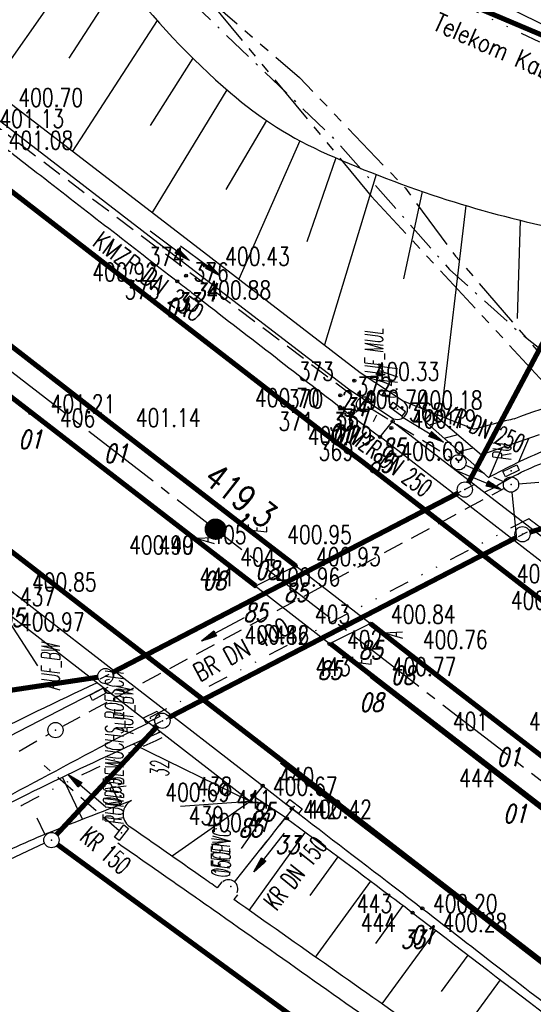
# Model space of a CAD drawing. Extents: x 449544 to 450624, y 436205 to 437134.
# Tile 92 of 114: x 449863 to 449913, y 436778 to 436875. Entities that reach past the tile are written whole.
import ezdxf
from ezdxf.enums import TextEntityAlignment as Align

# ---------------------------------------------------------------- set-up
doc = ezdxf.new("R2010")
doc.units = 0
doc.header["$LTSCALE"] = 2
doc.header["$MEASUREMENT"] = 0
for name, pattern in [('ACHSE', [5.5, 4, -0.5, 0.5, -0.5]), ('AUSGEZOGEN', [0]), ('BAB-FM2', [2.6, 1.5, -0.5, 0.1, -0.5]), ('GESTRICH-X2', [1.5, 1, -0.5]), ('GESTRICHELT', [0.75, 0.5, -0.25]), ('GETRENNTX3', [3.25, 1, -0.75, 0, -0.75, 0, -0.75]), ('PHANTOMX2', [5, 2.5, -0.5, 0.5, -0.5, 0.5, -0.5])]:
    doc.linetypes.add(name, pattern=pattern)
doc.layers.get('0').update_dxf_attribs({"linetype": 'AUSGEZOGEN'})
for name, color, linetype in [('214-GRENZL', 8, 'AUSGEZOGEN'), ('214-GRENZL-BAB', 7, 'AUSGEZOGEN'), ('214-GRENZP-BAB', 7, 'AUSGEZOGEN'), ('ACHSETOP', 250, 'ACHSE'), ('ANMERKUNG', 7, 'CONTINUOUS'), ('BAB_FM', 5, 'BAB-FM2'), ('BAUWOTOP', 250, 'AUSGEZOGEN'), ('BAUWU', 250, 'GESTRICHELT'), ('BOESCHG', 250, 'AUSGEZOGEN'), ('BORDSTEIN', 7, 'CONTINUOUS'), ('DURCHL', 200, 'GESTRICH-X2'), ('FBR_ANMERKUNG', 7, 'CONTINUOUS'), ('FBR_HOEHE', 4, 'AUSGEZOGEN'), ('FBR_PKT', 7, 'AUSGEZOGEN'), ('FBR_PKT-CODE', 30, 'AUSGEZOGEN'), ('FBR_PKT-NR', 7, 'AUSGEZOGEN'), ('FBRTOP', 250, 'AUSGEZOGEN'), ('HEKT_B', 250, 'CONTINUOUS'), ('KANAL', 7, 'GESTRICH-X2'), ('Lichtwellenleiter COLT', 46, 'PHANTOMX2'), ('Lichtwellenleiter GLH', 46, 'PHANTOMX2'), ('MAUER', 7, 'AUSGEZOGEN'), ('MULDE', 250, 'AUSGEZOGEN'), ('PFEIL', 7, 'CONTINUOUS'), ('PFEILTOP', 200, 'AUSGEZOGEN'), ('SCHACHTNR', 6, 'CONTINUOUS'), ('SCHSYMBOL', 200, 'AUSGEZOGEN'), ('STRASSE', 250, 'AUSGEZOGEN'), ('TELEKOM', 4, 'GETRENNTX3'), ('TEXTO', 4, 'CONTINUOUS')]:
    doc.layers.add(name, color=color, linetype=linetype)
doc.styles.add('ROMANS', font='romans.shx', dxfattribs={"width": 0.8})

# ---------------------------------------------------------------- blocks, each defined once
blk = doc.blocks.new('*X15')
at = {"color": 0}
for p, q in [((212.234, 257.394), (213.242, 258.402)), ((212.236, 257.466), (213.169, 258.4)), ((212.237, 257.326), (213.31, 258.399)), ((212.244, 257.262), (213.373, 258.392)), ((212.244, 257.545), (213.09, 258.391)), ((212.254, 257.202), (213.434, 258.381)), ((212.261, 257.633), (213.003, 258.375)), ((212.268, 257.145), (213.491, 258.368)), ((212.284, 257.09), (213.545, 258.351)), ((212.29, 257.732), (212.903, 258.346)), ((212.303, 257.038), (213.597, 258.333)), ((212.324, 256.988), (213.647, 258.312)), ((212.343, 257.856), (212.779, 258.293)), ((212.347, 256.941), (213.694, 258.288)), ((212.372, 256.895), (213.74, 258.263)), ((212.399, 256.852), (213.783, 258.236)), ((212.428, 256.81), (213.825, 258.207)), ((212.459, 256.77), (213.865, 258.176)), ((212.492, 256.732), (213.903, 258.143)), ((212.526, 256.696), (213.939, 258.109)), ((212.563, 256.662), (213.974, 258.073)), ((212.601, 256.629), (214.006, 258.035)), ((212.64, 256.598), (214.037, 257.995)), ((212.682, 256.569), (214.066, 257.953)), ((212.726, 256.542), (214.093, 257.91)), ((212.771, 256.517), (214.119, 257.864)), ((212.819, 256.493), (214.142, 257.817)), ((212.868, 256.472), (214.163, 257.767)), ((212.92, 256.454), (214.182, 257.715)), ((212.975, 256.437), (214.198, 257.661)), ((213.032, 256.424), (214.211, 257.603)), ((213.092, 256.414), (214.222, 257.543)), ((213.156, 256.407), (214.229, 257.479)), ((213.224, 256.404), (214.232, 257.412)), ((213.296, 256.406), (214.23, 257.339)), ((213.375, 256.414), (214.222, 257.26)), ((213.463, 256.43), (214.205, 257.173)), ((213.563, 256.46), (214.176, 257.073)), ((213.686, 256.512), (214.123, 256.949))]:
    blk.add_line(p, q, dxfattribs=at)
blk = doc.blocks.new('SRMAST2')
at = {"color": 0}
blk.add_circle((0, 0), 0.999, dxfattribs=at)
blk.add_point((0, 0), dxfattribs=at)
blk.add_blockref('*X15', (-213.233, -257.403))
blk = doc.blocks.new('GST')
at = {"color": 0}
blk.add_circle((0, 0), 0.75, dxfattribs=at)
blk.add_point((0, 0), dxfattribs=at)
blk = doc.blocks.new('PKT')
at = {"color": 0}
blk.add_circle((0, 0), 0.15, dxfattribs=at)
blk.add_point((0, 0), dxfattribs=at)
blk = doc.blocks.new('30')
at = {"color": 0}
for p, q in [((-0.75, -0.29), (-0.75, 0.293)), ((-0.75, 0.293), (0.753, 0.293)), ((0.753, 0.293), (0.753, -0.29)), ((0.753, -0.29), (-0.75, -0.29))]:
    blk.add_line(p, q, dxfattribs=at)
blk.add_point((0, 0), dxfattribs=at)
blk = doc.blocks.new('10')
blk.add_blockref('GST', (0, 0))
blk = doc.blocks.new('PFEIL2')
at = {"color": 0}
for p, q in [((0.88, 0.002), (-2.401, -0.012)), ((0.881, -0.271), (0.879, 0.276)), ((0.879, 0.276), (2.429, 0.009)), ((0.911, 0.27), (0.879, 0.265)), ((0.965, 0.261), (0.879, 0.246)), ((1.019, 0.252), (0.879, 0.228)), ((1.073, 0.242), (0.879, 0.209)), ((1.127, 0.233), (0.879, 0.191)), ((1.181, 0.224), (0.879, 0.172)), ((1.235, 0.214), (0.879, 0.154)), ((1.289, 0.205), (0.879, 0.135)), ((1.343, 0.196), (0.879, 0.117)), ((1.397, 0.187), (0.879, 0.098)), ((1.451, 0.177), (0.879, 0.08)), ((1.505, 0.168), (0.879, 0.061)), ((1.559, 0.159), (0.88, 0.043)), ((1.613, 0.149), (0.88, 0.024)), ((1.668, 0.14), (0.88, 0.006)), ((1.722, 0.131), (0.88, -0.013)), ((1.776, 0.121), (0.88, -0.031)), ((1.83, 0.112), (0.88, -0.05)), ((1.884, 0.103), (0.88, -0.068)), ((1.938, 0.094), (0.88, -0.087)), ((1.992, 0.084), (0.88, -0.105)), ((2.046, 0.075), (0.88, -0.124)), ((2.1, 0.066), (0.88, -0.142)), ((2.154, 0.056), (0.88, -0.161)), ((2.208, 0.047), (0.88, -0.179)), ((2.262, 0.038), (0.881, -0.198)), ((2.316, 0.029), (0.881, -0.216)), ((2.37, 0.019), (0.881, -0.235)), ((2.424, 0.01), (0.881, -0.253)), ((2.429, 0.009), (0.881, -0.271))]:
    blk.add_line(p, q, dxfattribs=at)
blk = doc.blocks.new('42')
at = {"color": 0}
blk.add_arc((-0.025, -0.311), 0.91, 12.5363, 167.4637, dxfattribs=at)
blk.add_point((0, 0), dxfattribs=at)
blk = doc.blocks.new('30S')
at = {"color": 0}
for p, q in [((-0.751, -0.583), (-0.751, 0)), ((-0.751, 0), (0.751, 0)), ((0.751, 0), (0.751, -0.583)), ((0.751, -0.583), (-0.751, -0.583))]:
    blk.add_line(p, q, dxfattribs=at)
blk.add_point((0, 0), dxfattribs=at)

msp = doc.modelspace()

# ---------------------------------------------------------------- linework, layer by layer
at = {"layer": '214-GRENZL', "flags": 128}
msp.add_lwpolyline([(449865.222, 436794.048), (449850.869, 436787.328)], dxfattribs=at)
at = {"layer": '214-GRENZL-BAB', "const_width": 0.5, "flags": 128}
for points in [[(449948.592, 436858.866), (449907.473, 436876.251)], [(449906.905, 436829.456), (449919, 436852.171)], [(449871.879, 436810.819), (449905.887, 436828.448)], [(449912.943, 436824.612), (449923.842, 436827.775)], [(449911.557, 436824.059), (449877.479, 436806.428)], [(449853.425, 436807.815), (449870.471, 436810.363)], [(449866.414, 436794.913), (449876.302, 436805.535)], [(449921.447, 436753.786), (449866.509, 436793.921)]]:
    msp.add_lwpolyline(points, dxfattribs=at)
at = {"layer": 'ACHSETOP', "flags": 128}
msp.add_lwpolyline([(449634.461, 437016.005), (449723.723, 436947.107), (449842.465, 436855.453), (449941.417, 436779.076), (450040.368, 436702.698)], dxfattribs=at)
at = {"layer": 'BAB_FM', "flags": 128}
msp.add_lwpolyline([(449867.095, 436886.072), (449868.784, 436885.375), (449871.611, 436884.557), (449881.882, 436874.602), (449893.93, 436863.018), (449905.052, 436850.415), (449911.852, 436844.286), (449914.987, 436841.791), (449923.239, 436835.451), (449924.688, 436833.959), (449928.722, 436828.449), (449932.995, 436822.871), (449938.912, 436817.324), (449948.207, 436810.142), (449956.708, 436802.57), (449960.087, 436798.877), (449962.723, 436797.34), (449965.092, 436795.577), (449967.641, 436793.34), (449971.8, 436789.696), (449983.796, 436780.447), (449984.576, 436779.825), (450000.825, 436766.972), (450023.164, 436749.487), (450044.065, 436733.15), (450062.61, 436718.766), (450086.945, 436701.214), (450105.2, 436692.431), (450144.661, 436662.346), (450181.198, 436636.068), (450209.175, 436616.747), (450221.41, 436606.265), (450234.023, 436587.038), (450235.556, 436584.868), (450244.369, 436583.316), (450262.331, 436568.863), (450308.022, 436529.961), (450339.66, 436504.641), (450344.4, 436500.789), (450348.413, 436497.605), (450352.33, 436494.498), (450354.372, 436492.877)], dxfattribs=at)
at = {"layer": 'BAUWOTOP'}
for p, q in [((449898.222, 436833.959), (449899.455, 436835.493)), ((449899.455, 436835.493), (449920.025, 436819.625)), ((449918.816, 436818.049), (449898.222, 436833.959)), ((449861.988, 436818.807), (449886.679, 436799.704)), ((449885.455, 436798.167), (449860.811, 436817.197)), ((449886.679, 436799.704), (449885.455, 436798.167))]:
    msp.add_line(p, q, dxfattribs=at)
at = {"layer": 'BAUWOTOP', "flags": 128}
msp.add_lwpolyline([(449885.94, 436819.305), (449889.929, 436821.295), (449897.283, 436815.628), (449893.247, 436813.63), (449885.94, 436819.305)], dxfattribs=at)
at = {"layer": 'BAUWU'}
for p, q in [((449907.502, 436829.285), (449870.199, 436809.948)), ((449875.849, 436805.585), (449913.185, 436824.901))]:
    msp.add_line(p, q, dxfattribs=at)
at = {"layer": 'BOESCHG'}
for p, q in [((449859.929, 436868.2), (449869.185, 436881.418)), ((449872.777, 436879.145), (449867.614, 436871.163)), ((449876.287, 436874.875), (449867.966, 436862.046)), ((449879.797, 436871.174), (449875.618, 436864.551)), ((449883.146, 436868.071), (449875.825, 436856.012)), ((449887.063, 436865.042), (449883.038, 436858.251)), ((449890.331, 436863.063), (449884.343, 436849.47)), ((449893.884, 436861.366), (449891.016, 436853.141)), ((449897.829, 436859.739), (449892.747, 436843.011)), ((449902.344, 436858.079), (449900.522, 436849.495)), ((449906.637, 436856.693), (449904.196, 436836.013)), ((449911.986, 436855.248), (449911.693, 436845.592)), ((449897.571, 436835.484), (449897.901, 436836.13)), ((449860.811, 436817.197), (449864.55, 436811.473)), ((449885.455, 436798.167), (449873.933, 436803.787)), ((449868.957, 436796.418), (449867.008, 436800.559)), ((449872.67, 436797.837), (449871.749, 436799.878)), ((449885.455, 436798.167), (449877.768, 436792.776)), ((449885.455, 436798.167), (449878.588, 436797.67)), ((449887.424, 436797.605), (449884.549, 436793.525)), ((449865.262, 436794.937), (449864.494, 436796.507)), ((449885.353, 436787.463), (449890.878, 436795.139)), ((449891.33, 436788.92), (449894.09, 436792.737)), ((449891.881, 436782.871), (449897.3, 436790.334)), ((449897.806, 436784.224), (449900.504, 436787.927)), ((449898.415, 436778.274), (449903.689, 436785.496)), ((449904.267, 436779.506), (449906.871, 436783.064)), ((449904.954, 436773.675), (449910.051, 436780.632))]:
    msp.add_line(p, q, dxfattribs=at)
for points in [[(449986.632, 436838.74), (449964.997, 436849.307), (449943.735, 436860.509), (449921.918, 436870.692), (449890.066, 436886.344), (449854.301, 436906.996), (449822.776, 436923.641), (449793.272, 436947.45), (449757.487, 436976.493), (449738.075, 436991.095)], [(449900.479, 436837.511), (449903.315, 436836.359), (449907.477, 436834.722)]]:
    msp.add_lwpolyline(points, dxfattribs=at)
for points in [[(449872.777, 436879.145, 0.052401), (449883.518, 436867.749, 0.073333), (449893.001, 436861.753, 0.026876), (449904.792, 436857.265, 0.028826), (449916.183, 436854.328, 0.076184)], [(449858.746, 436804.223, -0.004917), (449870.368, 436809.817)], [(449819.251, 436766.607, 0.002164), (449832.831, 436776.737, -0.006391), (449837.458, 436780.127, -0.028565), (449839.899, 436781.666, -0.003887), (449858.516, 436791.78, -0.024918), (449864.947, 436794.808, -0.009386), (449873.786, 436798.251)], [(449885.835, 436798.644, -0.00278), (449888.465, 436796.916, -0.01366), (449889.054, 436796.501, -0.000519), (449899.096, 436788.988, -0.002238), (449901.414, 436787.234, -0.000257), (449914.571, 436777.173, -0.000848), (449918.55, 436774.117, -0.000721), (449929.324, 436765.787, 0.000922), (449937.751, 436759.277, 0.000674), (449947.931, 436751.465, -0.00079), (449956.611, 436744.8, -0.000286), (449966.604, 436737.093, -0.000294), (449976.334, 436729.571, -0.000236), (449983.203, 436724.249, -0.000101), (449999.197, 436711.84, -0.000797), (450007.103, 436705.683, 0.000822), (450014.764, 436699.718, 0.004819)]]:
    msp.add_lwpolyline(points, format="xyb", dxfattribs=at)
at = {"layer": 'BOESCHG', "flags": 128}
for points in [[(449911.414, 436835.744, -0.055067), (449921.878, 436838.576, -0.055067), (449932.708, 436839.055, -0.073066), (449946.739, 436836.04, -0.073066), (449959.309, 436829.117)], [(449814.465, 436767.851, -0.006683), (449822.915, 436774.255, -0.013913), (449827.097, 436777.162, -0.001694), (449833.055, 436781.033, -0.000869), (449844.705, 436788.517, -0.021975), (449855.811, 436794.955, -0.015995), (449876.618, 436804.991)]]:
    msp.add_lwpolyline(points, format="xyb", dxfattribs=at)
at = {"layer": 'BOESCHG'}
msp.add_arc((449874.432, 436796.912), 1.486, 115.787, 234.24362, dxfattribs=at)
at = {"layer": 'BORDSTEIN', "flags": 128}
for points in [[(449889.929, 436821.295), (449887.084, 436823.478)], [(449900.425, 436813.164), (449897.283, 436815.628)]]:
    msp.add_lwpolyline(points, dxfattribs=at)
at = {"layer": 'BORDSTEIN'}
for points in [[(449881.912, 436822.443), (449885.94, 436819.305)], [(449893.247, 436813.63), (449897.355, 436810.497)]]:
    msp.add_lwpolyline(points, dxfattribs=at)
at = {"layer": 'DURCHL'}
msp.add_line((449889.56, 436797.402), (449883.894, 436790.276), dxfattribs=at)
at = {"layer": 'FBRTOP', "flags": 128}
for points, format in [([(449660.728, 437017.161, -0.000053), (449674.462, 437006.559, -0.000099), (449681.82, 437000.876), (449700.102, 436986.749, -0.000246), (449710.438, 436978.753, 0.000279), (449720.773, 436970.757, 0.000745), (449729.914, 436963.715, -0.00068), (449739.93, 436956.001, -0.000215), (449749.513, 436948.594, 0.000221), (449759.095, 436941.186, 0.000129), (449769.292, 436933.314, -0.000214), (449779.49, 436925.443, -0.000259), (449789.409, 436917.771, 0.000272), (449799.328, 436910.1, 0.000081), (449805.086, 436905.653, 0.000034), (449819.032, 436894.888, 0.000109), (449827.23, 436888.563, 0.000079), (449838.518, 436879.862, 0.001362), (449849.372, 436871.545, -0.001569), (449858.791, 436864.321, -0.000374), (449864.821, 436859.659, 0.000168), (449878.273, 436849.25, 0.000175), (449879.675, 436848.166, 0.000017), (449894.278, 436836.892, 0.004504), (449894.921, 436836.405, 0.000884), (449898.222, 436833.959)], "xyb"), ([(449916.994, 436815.69, 0.5, 0.5, 0), (449896.4, 436831.6, 0, 0, 0)], "xyseb"), ([(449886.679, 436799.704, 0.00034), (449889.084, 436797.832, 0.001821), (449889.534, 436797.484, 0.000234), (449900.262, 436789.275, -0.00119), (449902.369, 436787.656, -0.000397), (449911.01, 436780.974, 0.000443), (449918.757, 436774.984, 0.00004), (449931.452, 436765.188, 0.000071), (449938.652, 436759.635, 0.000097), (449945.774, 436754.145, 0.000063), (449956.812, 436745.644, 0.000745), (449967.654, 436737.321, -0.000853), (449977.128, 436730.045, -0.000717), (449987.754, 436721.831, 0.000639), (449999.688, 436712.603, 0.000013), (450007.692, 436706.431, -0.000019), (450015.696, 436700.258, -0.000016), (450030.584, 436688.775, -0.000044), (450035.988, 436684.606, -0.000566), (450042.426, 436679.626, 0.000292), (450054.909, 436669.961, 0.00013), (450068.354, 436659.569, 0.000207), (450076.803, 436653.047, 0.000533), (450086.153, 436645.852, -0.000601), (450095.503, 436638.657, -0.000045), (450101.899, 436633.722, -0.000022), (450114.848, 436623.728, -0.000047), (450126.803, 436614.499, -0.000096), (450132.646, 436609.985, -0.00075), (450133.673, 436609.189, 0.000069), (450144.826, 436600.519, 0.000719), (450145.863, 436599.716, 0.000202), (450149.552, 436596.868)], "xyb")]:
    msp.add_lwpolyline(points, format=format, dxfattribs=at)
at = {"layer": 'FBRTOP', "const_width": 0.5, "flags": 128}
for points in [[(449658.907, 437014.802, -0.000053), (449672.641, 437004.201, -0.000099), (449679.998, 436998.518), (449698.28, 436984.391, -0.000246), (449708.613, 436976.397, 0.000279), (449718.951, 436968.399, 0.000745), (449728.099, 436961.351, -0.00068), (449738.109, 436953.643, -0.000215), (449747.689, 436946.237, 0.000221), (449757.274, 436938.828, 0.000129), (449767.472, 436930.955, -0.000214), (449777.668, 436923.085, -0.000259), (449787.585, 436915.415, 0.000272), (449797.506, 436907.742, 0.000081), (449803.265, 436903.294, 0.000034), (449817.211, 436892.529, 0.000109), (449825.411, 436886.203, 0.000079), (449836.699, 436877.502, 0.001362), (449847.566, 436869.175, -0.001569), (449856.97, 436861.962, -0.000374), (449862.996, 436857.303, 0.000168), (449876.45, 436846.893, 0.000175), (449877.854, 436845.808, 0.000017), (449892.457, 436834.533, 0.004504), (449893.142, 436834.014, 0.000884), (449896.452, 436831.562, 0.000884)], [(449888.524, 436802.07, 0.00034), (449890.925, 436800.2, 0.001821), (449891.358, 436799.866, 0.000234), (449902.084, 436791.658, -0.00119), (449904.202, 436790.031, -0.000397), (449912.847, 436783.346, 0.000443), (449920.59, 436777.359, 0.00004), (449933.285, 436767.563, 0.000071), (449940.484, 436762.011, 0.000097), (449947.605, 436756.522, 0.000063), (449958.642, 436748.021, 0.000745), (449969.478, 436739.703, -0.000853), (449978.959, 436732.421, -0.000717), (449989.592, 436724.202, 0.000639), (450001.52, 436714.979, 0.000013), (450009.524, 436708.806, -0.000019), (450017.528, 436702.634, -0.000016), (450032.416, 436691.151, -0.000044), (450037.821, 436686.981, -0.000566), (450044.264, 436681.997, 0.000292), (450056.744, 436672.334, 0.00013), (450070.188, 436661.943, 0.000207), (450078.635, 436655.423, 0.000533), (450087.98, 436648.232, -0.000601), (450097.335, 436641.032, -0.000045), (450103.732, 436636.097, -0.000022), (450116.681, 436626.103, -0.000047), (450128.636, 436616.873, -0.000096), (450134.48, 436612.359, -0.00075), (450135.515, 436611.557, 0.000069), (450146.667, 436602.888, 0.000719), (450147.697, 436602.09, 0.000202), (450151.384, 436599.244, 0.000202)]]:
    msp.add_lwpolyline(points, format="xyb", dxfattribs=at)
at = {"layer": 'FBRTOP', "const_width": 0.5}
for points in [[(449625.907, 437004.923), (449715.169, 436936.024), (449833.911, 436844.37), (449932.863, 436767.993), (450031.814, 436691.615)], [(449897.355, 436810.497), (449911.46, 436799.575), (449928.403, 436786.513), (449948.193, 436771.249), (449966.395, 436757.213), (449986.345, 436741.829), (450010.104, 436723.506), (450028.819, 436709.039), (450045.335, 436696.304), (450065.187, 436680.969), (450086.333, 436664.696), (450105.834, 436649.622), (450124.767, 436635.046), (450144.395, 436619.873), (450165.814, 436603.35), (450176.979, 436594.741)]]:
    msp.add_lwpolyline(points, dxfattribs=at)
at = {"layer": 'FBRTOP', "const_width": 0.5, "flags": 128}
for points in [[(449887.084, 436823.478), (449872.204, 436834.949), (449849.947, 436852.199), (449829.505, 436867.921), (449809.883, 436883.074), (449790.024, 436898.442), (449770.446, 436913.528), (449751.353, 436928.306), (449730.418, 436944.444), (449710.562, 436959.78), (449690.253, 436975.48), (449681.297, 436982.411)], [(449887.084, 436823.478), (449889.929, 436821.295)], [(449897.283, 436815.628), (449900.425, 436813.164), (449910.859, 436805.12), (449930.606, 436789.916), (449948.953, 436775.782), (449968.896, 436760.43), (449988.333, 436745.442), (450007.802, 436730.443), (450029.443, 436713.741), (450041.59, 436704.281)]]:
    msp.add_lwpolyline(points, dxfattribs=at)
at = {"layer": 'FBRTOP', "const_width": 0.5}
for points in [[(449678.747, 436979.296), (449722.501, 436945.524, -0.000002), (449781.872, 436899.697, 0.000001), (449841.243, 436853.87), (449885.991, 436819.33, -0.000003)], [(449893.326, 436813.669), (449940.195, 436777.493, -0.000003), (449973.179, 436752.033, -0.000001), (450039.146, 436701.115)]]:
    msp.add_lwpolyline(points, format="xyb", dxfattribs=at)
at = {"layer": 'FBRTOP'}
msp.add_lwpolyline([(449678.752, 436979.191), (449696.559, 436965.462), (449713.994, 436951.983), (449729.006, 436940.418), (449749.924, 436924.241), (449768.357, 436910.006), (449787.569, 436895.176), (449806.797, 436880.354), (449826.252, 436865.342), (449844.532, 436851.19), (449863.825, 436836.309), (449881.912, 436822.443)], dxfattribs=at)
at = {"layer": 'KANAL'}
for p, q in [((449857.969, 436866.406), (449896.063, 436837.625)), ((449897.281, 436836.781), (449905.281, 436831.875)), ((449906.625, 436831.188), (449910.406, 436829.563)), ((449911.844, 436829.344), (449928.688, 436830.781)), ((449866.969, 436805.531), (449910.438, 436828.938)), ((449828.938, 436783.656), (449865.656, 436804.781)), ((449872.561, 436795.262), (449865.201, 436801.687)), ((449884, 436790.375), (449889.281, 436797.031))]:
    msp.add_line(p, q, dxfattribs=at)
at = {"layer": 'Lichtwellenleiter COLT'}
msp.add_lwpolyline([(449769.328, 436962.31), (449790.49, 436946.293), (449806.969, 436931.076), (449854.097, 436896.447), (449877.12, 436879.931), (449881.474, 436876.738), (449897.353, 436857.618), (449943.995, 436807.364), (449951.306, 436804.24), (449963.287, 436797.111), (449963.842, 436796.663), (450021.738, 436749.874), (450021.738, 436749.874), (450063.425, 436718.959), (450101.942, 436686.646), (450132.729, 436663.913), (450177.749, 436629.982), (450197.42, 436614.742), (450246.85, 436583.954)], dxfattribs=at)
at = {"layer": 'Lichtwellenleiter GLH', "flags": 128}
msp.add_lwpolyline([(449656.574, 437044.654), (449662.24, 437040.557), (449672.52, 437035.637), (449674.783, 437034.6), (449688.144, 437027.634), (449701.047, 437018.177), (449712.462, 437010.132), (449722.305, 437002.303), (449730.857, 436994.181), (449735.943, 436988.353), (449789.127, 436946.918), (449802.104, 436935.305), (449809.679, 436928.954), (449822.504, 436919.983), (449850.918, 436898.871), (449850.918, 436898.871), (449871.012, 436884.097), (449881.815, 436876.577), (449890.28, 436869.277), (449900.709, 436858.393), (449905.633, 436851.734), (449944.07, 436807.416), (449947.336, 436805.21), (449952.294, 436803.87), (449962.957, 436797.435), (449971.8, 436789.696), (450021.148, 436750.922), (450044.065, 436733.15), (450073.092, 436711.061), (450098.978, 436688.546), (450103.609, 436685.182), (450115.051, 436677.573), (450134.976, 436662.973), (450149.324, 436652.294), (450157.848, 436645.801), (450191.405, 436620.251), (450199.392, 436614.312), (450201.846, 436612.099), (450242.012, 436586.034), (450242.012, 436586.034), (450252.826, 436580.702), (450264.336, 436570.23), (450284.133, 436553.967), (450305.951, 436536.433), (450315.241, 436529.218), (450318.489, 436523.372), (450322.606, 436518.004), (450335.196, 436507.122), (450349.367, 436495.024), (450378.614, 436471.462), (450397.273, 436456.625), (450413.033, 436444.058), (450428.92, 436430.925), (450443.965, 436417.894), (450462.951, 436401.519), (450478.159, 436386.911), (450491.098, 436374.474), (450506.197, 436360.882), (450517.49, 436348.586), (450531.528, 436332.702), (450534.529, 436330.386), (450537.352, 436328.207)], dxfattribs=at)
at = {"layer": 'MAUER'}
for p, q in [((449903.038, 436835.152), (449904.327, 436835.497)), ((449904.519, 436833.843), (449905.857, 436834.193)), ((449911.872, 436831.517), (449912.85, 436833.822)), ((449905.985, 436832.547), (449907.388, 436832.889)), ((449908.979, 436830.027), (449910.226, 436832.911))]:
    msp.add_line(p, q, dxfattribs=at)
at = {"layer": 'MAUER', "flags": 128}
for points in [[(449902.59, 436835.548), (449903.315, 436836.359)], [(449902.59, 436835.548), (449908.89, 436829.978)], [(449903.315, 436836.359), (449908.191, 436832.205)], [(449913.872, 436834.177), (449908.191, 436832.205)]]:
    msp.add_lwpolyline(points, dxfattribs=at)
at = {"layer": 'MAUER'}
msp.add_lwpolyline([(449908.89, 436829.978, -0.02971), (449914.489, 436832.676, -0.050106), (449918.026, 436833.73, -0.014456), (449925.835, 436834.994, -0.031204), (449929.494, 436835.248, -0.031478), (449932.467, 436835.081, -0.011743), (449940.363, 436833.948, -0.057205), (449945.381, 436832.503, -0.037568), (449952.459, 436828.911)], format="xyb", dxfattribs=at)
at = {"layer": 'MULDE', "flags": 128}
for points in [[(449723.883, 436973.192), (449742.183, 436959.014), (449762.468, 436943.271), (449781.784, 436928.419), (449802.137, 436912.559), (449820.958, 436898.15), (449841.423, 436882.184), (449861.26, 436867.195), (449881.593, 436851.583), (449896.268, 436840.305), (449900.479, 436837.511)], [(449722.659, 436971.61), (449740.959, 436957.432), (449761.246, 436941.689), (449780.56, 436926.837), (449800.915, 436910.977), (449819.734, 436896.568), (449840.205, 436880.598), (449860.048, 436865.603), (449880.375, 436849.997), (449895.104, 436838.677), (449899.373, 436835.845)]]:
    msp.add_lwpolyline(points, dxfattribs=at)
at = {"layer": 'MULDE'}
for points in [[(449882.192, 436789.686, 0.000577), (449880.779, 436790.675, 0.000268), (449873.564, 436795.706, 0.000268)], [(450143.571, 436579.484, 0.001601), (450129.95, 436591.152, 0.005029), (450124.228, 436595.925, 0.000355), (450092.306, 436621.969, -0.001694), (450085.624, 436627.451, -0.000318), (450066.787, 436643.03, -0.00056), (450056.125, 436651.881, -0.001975), (450043.967, 436662.077, 0.002162), (450032.861, 436671.384, 0.002515), (450020.252, 436681.752, 0.001531), (449999.396, 436698.618, 0.000823), (449992.155, 436704.419, 0.000256), (449968.879, 436722.981, 0.001908), (449933.345, 436751.066, 0.012893), (449927.964, 436755.067, 0.000412), (449919.382, 436761.099, -0.000223), (449903.501, 436772.252), (449903.501, 436772.252, -0.000085), (449901.695, 436773.522, 0.000008), (449881.807, 436787.512, 0.000889), (449879.634, 436789.035, 0.000268), (449872.421, 436794.065)], [(450125.493, 436597.474, 0.000355), (450093.57, 436623.519, -0.001694), (450086.898, 436628.993, -0.000318), (450068.063, 436644.571, -0.00056), (450057.404, 436653.418, -0.001975), (450045.259, 436663.604, 0.002162), (450034.139, 436672.922, 0.002515), (450021.514, 436683.303, 0.001531), (450000.649, 436700.177, 0.000823), (449993.403, 436705.982, 0.000256), (449970.125, 436724.545, 0.001908), (449934.579, 436752.64, 0.012893), (449929.115, 436756.702, 0.000412), (449920.531, 436762.736, -0.000223), (449904.651, 436773.888), (449904.651, 436773.888, -0.000085), (449902.844, 436775.159, 0.000007), (449883.832, 436788.533, 0.000313)]]:
    msp.add_lwpolyline(points, format="xyb", dxfattribs=at)
for points in [[(449882.659, 436790.262), (449882.192, 436789.686)], [(449882.659, 436790.262), (449882.192, 436789.686)], [(449882.659, 436790.262), (449882.192, 436789.686)], [(449884.213, 436789.002), (449883.832, 436788.533)]]:
    msp.add_lwpolyline(points, dxfattribs=at)
msp.add_arc((449899.922, 436836.681), 1, 236.69975, 56.17621, dxfattribs=at)
at = {"layer": 'SCHACHTNR'}
msp.add_line((449911.175, 436828.508), (449911.635, 436823.992), dxfattribs=at)
at = {"layer": 'STRASSE'}
for points in [[(449911.414, 436835.744, 0.006932), (449909.979, 436835.393, 0.003955), (449907.477, 436834.722)], [(449909.428, 436829.013, -0.057123), (449914.909, 436831.654, -0.050106), (449918.234, 436832.644, -0.014456), (449925.98, 436833.899, -0.031204), (449929.502, 436834.143, -0.031478), (449932.336, 436833.984, -0.011743), (449940.18, 436832.858, -0.057205), (449944.956, 436831.483, -0.036483), (449954.551, 436826.502)], [(449794.325, 436755.96, -0.012664), (449807.13, 436766.117, -0.018732), (449816.202, 436772.428, -0.000083), (449826.91, 436779.294, -0.001816), (449827.402, 436779.607, -0.000472), (449831.131, 436781.954, -0.001052), (449832.81, 436783.004, -0.009139), (449838.362, 436786.32, -0.00881), (449844.242, 436789.551, -0.000965), (449845.399, 436790.158, 0.000156), (449852.551, 436793.893, 0.001328), (449860.673, 436798.166, 0.000947), (449872.035, 436804.209)]]:
    msp.add_lwpolyline(points, format="xyb", dxfattribs=at)
for points in [[(449908.483, 436828.528), (449909.428, 436829.013)], [(449867.561, 436807.551), (449871.012, 436809.32)], [(449797.984, 436765.348), (449822.321, 436782.802), (449830.06, 436787.505), (449846.396, 436796.648), (449867.561, 436807.551)], [(449872.035, 436804.209), (449875.446, 436805.896)]]:
    msp.add_lwpolyline(points, dxfattribs=at)
at = {"layer": 'TELEKOM', "flags": 128}
for points in [[(449995.43, 436792.045), (449999.418, 436794.114), (450007.919, 436796.04), (450009.752, 436796.545), (450007.184, 436802.759), (450005.968, 436807.014), (450005.089, 436811.066), (450004.684, 436814.781), (450004.752, 436819.576), (450005.833, 436824.371), (450007.319, 436829.707), (450009.149, 436833.311), (450010.297, 436836.485), (449996.253, 436840.199), (449989.529, 436839.867), (449978.589, 436845.831), (449961.595, 436854.945), (449943.853, 436860.241), (449930.516, 436864.823), (449898.644, 436880.043)], [(449912.83, 436825.919), (449875.568, 436806.392), (449876.757, 436804.399)]]:
    msp.add_lwpolyline(points, dxfattribs=at)
for points in [[(450099.388, 436807.713, 0.006614), (450095.699, 436809.771, 0.010798), (450093.397, 436810.953, 0.001212), (450089.192, 436812.984, 0.006381), (450088.387, 436813.358, 0.028146), (450086.93, 436813.916, 0.042966), (450085.932, 436814.143, 0.075442), (450085.012, 436814.131, 0.017602), (450081.168, 436813.358, 0.014381), (450078.13, 436812.541, 0.047145), (450077.239, 436812.18, 0.066385), (450075.657, 436811.069, 0.019187), (450070.936, 436806.367, 0.005756), (450066.985, 436802.02, -0.009411), (450064.549, 436799.378, -0.005471), (450061.848, 436796.618, -0.004148), (450058.216, 436793.048, -0.017028), (450055.377, 436790.484, -0.014606), (450051.884, 436787.71, -0.03588), (450048.979, 436785.847, -0.02894), (450045.111, 436784.022, -0.027164), (450040.646, 436782.5, -0.026419), (450035.915, 436781.436, -0.01173), (450032.603, 436780.952, -0.008833), (450028.182, 436780.49, -0.02158), (450021.689, 436780.21, -0.052795), (450019.042, 436780.49, -0.027661), (450016.951, 436781.061, -0.019567), (450014.086, 436782.141, -0.008475), (450009.581, 436784.136, -0.016442), (450007.313, 436785.279, -0.01258), (450004.497, 436786.908, 0.008327), (450000.264, 436789.406, 0.008467), (449995.43, 436792.045, 0.051845), (449994.593, 436792.378, 0.037989), (449992.888, 436792.723, -0.014264), (449988.315, 436793.424, -0.002455), (449982.127, 436794.586, -0.022813), (449981.468, 436794.744, -0.022376), (449980.162, 436795.186, -0.002825), (449970.014, 436799.202, -0.000708), (449960.386, 436803.092, -0.003837), (449958.616, 436803.825, -0.012921), (449952.273, 436806.708, 0.009584), (449943.748, 436810.65, 0.001054), (449939.754, 436812.395, 0.000497), (449931.277, 436816.067, 0.009517), (449924.582, 436818.81, -0.020692), (449921.53, 436820.14, -0.025866), (449921.275, 436820.281, -0.001673), (449917.456, 436822.672, -0.012364), (449915.665, 436823.864, -0.007592), (449912.83, 436825.919)], [(449876.757, 436804.399, 0.006657), (449867.294, 436799.978, 0.01349), (449862.716, 436797.61, 0.000479), (449849.691, 436790.405, 0.003175), (449847.733, 436789.302, 0.004918), (449837.838, 436783.521, 0.013719), (449834.37, 436781.318, 0.017154), (449829.202, 436777.567, -0.011924), (449821.826, 436772.095, -0.003947), (449815.737, 436767.871, 0.010471), (449813.463, 436766.249, 0.000485), (449811.996, 436765.154, -0.000072), (449802.101, 436757.751, -0.000229), (449799.252, 436755.622, -0.000106), (449793.065, 436751.006)]]:
    msp.add_lwpolyline(points, format="xyb", dxfattribs=at)

# ---------------------------------------------------------------- block references
at = {"layer": '214-GRENZP-BAB', "rotation": 322.3368156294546}
for p in [(449906.553, 436828.793), (449912.223, 436824.404), (449871.213, 436810.474), (449876.813, 436806.084), (449865.903, 436794.363)]:
    msp.add_blockref('GST', p, dxfattribs=at)
at = {"layer": 'FBR_PKT'}
for p in [(449880.984, 436850.79), (449878.273, 436849.25), (449879.146, 436849.799), (449895.686, 436839.491), (449894.305, 436838.048), (449894.278, 436836.892), (449894.636, 436836.768), (449863.825, 436836.309), (449899.455, 436835.493), (449872.204, 436834.949), (449899.322, 436834.836), (449898.222, 436833.959), (449887.084, 436823.478), (449881.912, 436822.443), (449889.929, 436821.295), (449885.94, 436819.305), (449897.283, 436815.628), (449893.247, 436813.63), (449900.425, 436813.164), (449897.355, 436810.497), (449910.859, 436805.12), (449886.679, 436799.704), (449885.675, 436798.747), (449911.46, 436799.575), (449885.455, 436798.167), (449889.534, 436797.484), (449889.054, 436796.501), (449901.414, 436787.234), (449902.369, 436787.656)]:
    msp.add_blockref('PKT', p, dxfattribs=at)
at = {"layer": 'HEKT_B'}
msp.add_blockref('SRMAST2', (449882.046, 436824.902), dxfattribs=at)
at = {"layer": 'PFEIL'}
for p, rotation in [((449877.533, 436852.746), 322.9087999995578), ((449902.387, 436834.705), 328.4972999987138), ((449907.939, 436829.716), 337.0642999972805), ((449882.793, 436815.093), 208.3041999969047), ((449869.39, 436799.227), 138.9673817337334), ((449887.326, 436793.144), 231.6562999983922)]:
    msp.add_blockref('PFEIL2', p, dxfattribs=dict(at, rotation=rotation))
at = {"layer": 'PFEILTOP'}
for p, rotation in [((449880.535, 436851.254), 323.1217016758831), ((449887.321, 436793.148), 231.5083320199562)]:
    msp.add_blockref('PFEIL2', p, dxfattribs=dict(at, rotation=rotation))
at = {"layer": 'SCHSYMBOL'}
for name, p, rotation in [('GST', (449896.646, 436837.158), 142.3365000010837), ('30', (449899.926, 436836.678), 322.8392274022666), ('10', (449905.927, 436831.47), 322.3364999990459), ('30', (449911.107, 436830.637), 205.2342486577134), ('10', (449911.093, 436829.284), 322.3364999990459), ('30S', (449870.331, 436808.949), 28.07479501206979), ('30S', (449875.896, 436806.181), 206.2579153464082), ('10', (449866.307, 436805.165), 322.3364999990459), ('30', (449889.767, 436797.672), 322.3364999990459), ('30', (449872.792, 436795.082), 52.33650000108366), ('42', (449883.537, 436789.795), 322.3364999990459)]:
    msp.add_blockref(name, p, dxfattribs=dict(at, rotation=rotation))

# ---------------------------------------------------------------- texts
at = {"layer": 'ANMERKUNG', "style": 'ROMANS', "oblique": 7, "width": 0.5}
for s, p in [('AUF_MUL', (449898.508, 436839.339)), ('RU', (449911.109, 436831.641)), ('AUF_BW', (449866.723, 436809.093)), ('RUND\\BEWUCHS_BOESCH', (449872.993, 436795.885)), ('AUF_BW', (449873.953, 436804.796)), ('32', (449877.448, 436800.567)), ('T-0.65', (449872.779, 436796.075)), ('150PVC', (449883.528, 436790.782)), ('OFFEN', (449883.436, 436790.632))]:
    msp.add_text(s, height=1.8, rotation=90, dxfattribs=at).set_placement(p)
at = {"layer": 'FBR_ANMERKUNG', "style": 'ROMANS', "oblique": 7, "width": 0.5}
for s, p in [('0.47T', (449899.926, 436837.678)), ('E', (449887.084, 436824.478)), ('A', (449881.912, 436823.443)), ('A', (449900.425, 436814.164)), ('E', (449897.355, 436811.497))]:
    msp.add_text(s, height=1.8, rotation=90, dxfattribs=at).set_placement(p)
at = {"layer": 'FBR_HOEHE', "style": 'ROMANS', "width": 0.75}
for s, p in [('400.70', (449862.654, 436866.399)), ('401.13', (449860.791, 436864.321)), ('401.08', (449861.689, 436862.207)), ('400.43', (449882.984, 436850.79)), ('400.88', (449881.146, 436847.499)), ('400.33', (449897.686, 436839.491)), ('400.70', (449896.636, 436836.768)), ('400.18', (449901.926, 436836.678)), ('401.21', (449865.825, 436836.309)), ('401.14', (449874.204, 436834.949)), ('400.79', (449901.322, 436834.836)), ('400.69', (449900.222, 436831.659)), ('400.95', (449889.084, 436823.478)), ('400.93', (449891.929, 436821.295)), ('400.96', (449887.94, 436819.305)), ('400.85', (449863.988, 436818.807)), ('400.84', (449899.283, 436815.628)), ('400.97', (449862.811, 436814.897)), ('400.76', (449902.425, 436813.164)), ('400.77', (449899.355, 436810.497)), ('400.62', (449912.859, 436805.12)), ('400.67', (449887.675, 436798.747)), ('400.42', (449891.054, 436796.501)), ('400.20', (449903.414, 436787.234)), ('400.28', (449904.369, 436785.356))]:
    msp.add_text(s, height=1.8, dxfattribs=at).set_placement(p)
for s, p in [('400.92', (449876.281, 436849.25)), ('400.70', (449892.281, 436836.906)), ('400.79', (449897.469, 436833.188)), ('400.99', (449879.906, 436822.438)), ('400.50', (449918.031, 436819.625)), ('400.50', (449917.438, 436817.031)), ('400.86', (449891.25, 436813.625)), ('400.69', (449883.469, 436798.156)), ('400.47', (449887.531, 436795.188))]:
    msp.add_text(s, height=1.8, dxfattribs=at).set_placement(p, align=Align.RIGHT)
at = {"layer": 'FBR_PKT-CODE', "style": 'ROMANS', "oblique": 15, "width": 0.75}
for s, p in [('34', (449880.969, 436847.281)), ('33', (449879.156, 436846.313)), ('01', (449878.281, 436845.75)), ('34', (449895.688, 436836)), ('33', (449894.313, 436834.563)), ('01', (449863.813, 436832.813)), ('01', (449894.281, 436833.406)), ('01', (449894.625, 436833.281)), ('85', (449899.469, 436832)), ('01', (449872.219, 436831.438)), ('85', (449898.219, 436830.469)), ('08', (449887.094, 436819.969)), ('08', (449881.906, 436818.938)), ('85', (449889.938, 436817.781)), ('85', (449885.938, 436815.813)), ('85', (449862, 436815.313)), ('85', (449897.281, 436812.125)), ('85', (449893.25, 436810.125)), ('08', (449900.438, 436809.656)), ('08', (449897.344, 436807)), ('01', (449910.844, 436801.625)), ('85', (449886.688, 436796.219)), ('01', (449911.469, 436796.063)), ('85', (449885.469, 436794.656)), ('33', (449889.063, 436793)), ('33', (449901.406, 436783.719)), ('01', (449902.375, 436784.156))]:
    msp.add_text(s, height=1.8, dxfattribs=at).set_placement(p, align=Align.CENTER)
at = {"layer": 'FBR_PKT-NR', "style": 'ROMANS', "width": 0.75}
for s, p in [('374', (449878.969, 436850.781)), ('373', (449893.688, 436839.5)), ('370', (449892.625, 436836.781)), ('219', (449897.938, 436836.688)), ('406', (449870.219, 436834.938)), ('367', (449897.313, 436834.844)), ('405', (449885.094, 436823.469)), ('440', (449879.906, 436822.438)), ('404', (449887.938, 436821.281)), ('441', (449883.938, 436819.313)), ('403', (449895.281, 436815.625)), ('442', (449891.25, 436813.625)), ('402', (449898.438, 436813.156)), ('443', (449895.344, 436810.5)), ('401', (449908.844, 436805.125)), ('444', (449909.469, 436799.563)), ('438', (449883.688, 436798.75)), ('441', (449887.531, 436797.469)), ('443', (449899.406, 436787.219))]:
    msp.add_text(s, height=1.8, dxfattribs=at).set_placement(p, align=Align.RIGHT)
for s, p in [('376', (449879.868, 436849.25)), ('375', (449873.096, 436847.499)), ('372', (449895.9, 436838.048)), ('368', (449901.05, 436835.493)), ('371', (449888.228, 436834.592)), ('369', (449892.172, 436831.659)), ('437', (449862.802, 436817.365)), ('440', (449888.274, 436799.704)), ('442', (449890.649, 436796.501)), ('439', (449879.405, 436795.867)), ('444', (449896.319, 436785.356))]:
    msp.add_text(s, height=1.8, dxfattribs=at).set_placement(p)
at = {"layer": 'HEKT_B', "style": 'ROMANS', "width": 0.8}
msp.add_text('419,3', height=2.5, rotation=322.3365, dxfattribs=at).set_placement((449880.703, 436829.567))
at = {"layer": 'TELEKOM', "style": 'ROMANS', "width": 0.8}
msp.add_text('Telekom Kabel', height=1.8, rotation=336.02903, dxfattribs=at).set_placement((449903.299, 436874.02))
at = {"layer": 'TEXTO', "style": 'ROMANS'}
for s, rotation, width, p in [('KMZR DN 250', 322.9088, 0.75, (449874.912, 436849.001)), ('KR DN 250', 337.0643, 0.6, (449908.155, 436833.956)), ('KMZR DN 250', 322.67951, 0.6, (449898.366, 436831.06)), ('BR DN 400', 28.3042, 0.75, (449885.004, 436812.298)), ('KR 150', 318.96738, 0.6, (449870.64, 436792.668)), ('KR DN 150', 51.6563, 0.6, (449890.592, 436790.554))]:
    msp.add_text(s, height=1.8, rotation=rotation, dxfattribs=dict(at, width=width)).set_placement(p, align=Align.CENTER)

doc.saveas('drawing.dxf')
